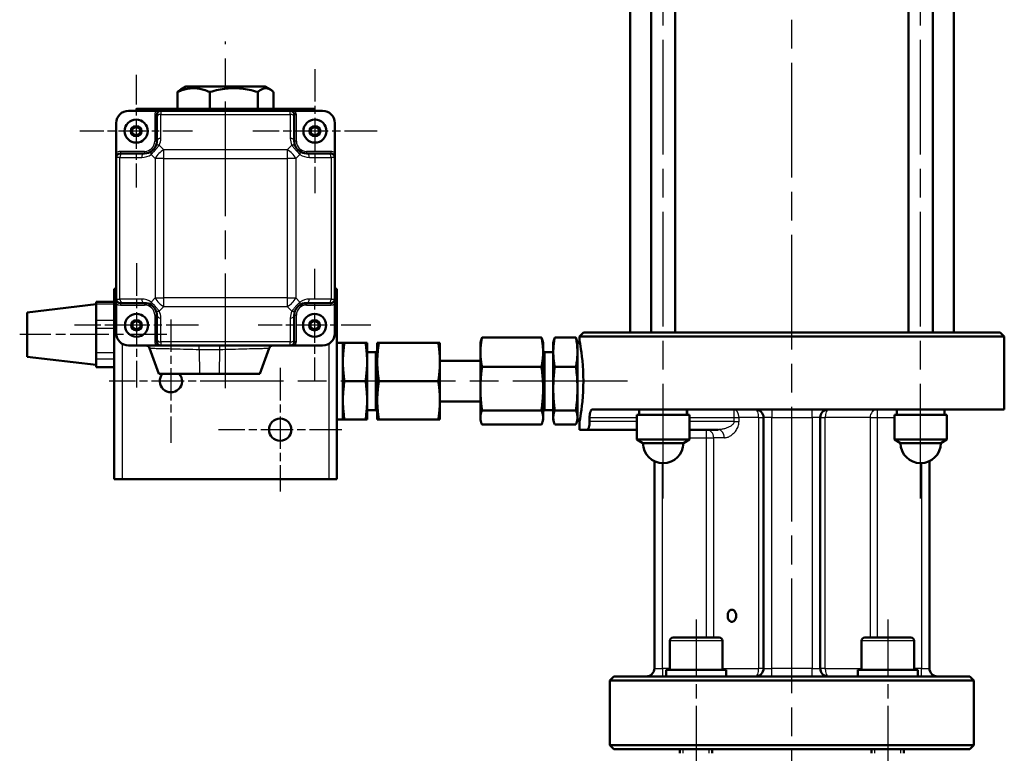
# Model space of a CAD drawing. Header units: millimetres. Extents: x 168 to 832, y 325 to 1234.
# Tile 4 of 10: x 171 to 414, y 852 to 1034. Entities that reach past the tile are written whole.
import ezdxf

# ---------------------------------------------------------------- set-up
doc = ezdxf.new("R2010")
doc.units = ezdxf.units.MM
doc.header["$LTSCALE"] = 5
doc.linetypes.add('CHAIN', pattern=[0.3543, 0.2362, -0.0295, 0.0591, -0.0295])
for name, color, linetype, lineweight in [('Gewinde(DIN)', 3, 'Continuous', 25), ('Mittellinie(DIN)', 4, 'CHAIN', 25), ('Mittelpunktmarkierung(DIN)', 4, 'CHAIN', 25), ('Sichtbare Kanten(DIN)', 7, 'Continuous', 50), ('Sichtbare tangentiale Kanten(DIN)', 3, 'Continuous', 25)]:
    doc.layers.add(name, color=color, linetype=linetype, lineweight=lineweight)

msp = doc.modelspace()

# ---------------------------------------------------------------- linework, layer by layer
at = {"layer": 'Gewinde(DIN)'}
for p, q in [((334.83, 853.2), (334.83, 852.2)), ((341.35, 852.2), (341.35, 853.2)), ((382.21, 853.2), (382.21, 852.2)), ((388.72, 852.2), (388.72, 853.2))]:
    msp.add_line(p, q, dxfattribs=at)
at = {"layer": 'Mittellinie(DIN)', "linetype": 'CHAIN', "ltscale": 23.990969}
for p, q in [((361.78, 697.04), (361.78, 1234.18)), ((329.96, 915.2), (329.96, 1098.2)), ((393.6, 915.2), (393.6, 1098.2)), ((221.79, 942.5), (221.79, 1028.17)), ((321.12, 944.2), (221.62, 944.2))]:
    msp.add_line(p, q, dxfattribs=at)
at = {"layer": 'Mittellinie(DIN)', "linetype": 'CHAIN', "ltscale": 8.085542}
msp.add_line((207.29, 955.76), (170.91, 955.76), dxfattribs=at)
at = {"layer": 'Mittellinie(DIN)', "linetype": 'CHAIN', "ltscale": 12.052764}
for p, q in [((338.09, 885.3), (338.09, 831.07)), ((385.47, 885.3), (385.47, 831.07))]:
    msp.add_line(p, q, dxfattribs=at)
at = {"layer": 'Mittelpunktmarkierung(DIN)', "linetype": 'CHAIN', "ltscale": 6.189325}
for p, q in [((199.7, 1019.93), (199.7, 992.08)), ((213.63, 1006), (185.78, 1006)), ((243.79, 971.93), (243.79, 944.08)), ((257.71, 958), (229.86, 958))]:
    msp.add_line(p, q, dxfattribs=at)
at = {"layer": 'Mittelpunktmarkierung(DIN)', "linetype": 'CHAIN', "ltscale": 6.822713}
for p, q in [((243.88, 1021.35), (243.88, 990.65)), ((259.23, 1006), (228.53, 1006)), ((199.79, 973.35), (199.79, 942.65)), ((215.14, 958), (184.44, 958))]:
    msp.add_line(p, q, dxfattribs=at)
at = {"layer": 'Mittelpunktmarkierung(DIN)', "linetype": 'CHAIN', "ltscale": 6.778265}
for p, q in [((208.29, 959.45), (208.29, 928.95)), ((235.29, 947.45), (235.29, 916.95)), ((223.54, 944.2), (193.04, 944.2)), ((250.54, 932.2), (220.04, 932.2))]:
    msp.add_line(p, q, dxfattribs=at)
at = {"layer": 'Sichtbare Kanten(DIN)'}
for p, q in [((321.78, 956.2), (321.78, 1061.2)), ((326.96, 956.2), (326.96, 1061.2)), ((332.96, 956.2), (332.96, 1061.2)), ((390.6, 956.2), (390.6, 1061.2)), ((396.6, 956.2), (396.6, 1061.2)), ((401.78, 956.2), (401.78, 1061.2)), ((209.9, 1011.5), (209.9, 1015.67)), ((211.97, 1017), (210.7, 1016.27)), ((231.61, 1017), (211.97, 1017)), ((217.89, 1011.5), (217.89, 1015.67)), ((229.78, 1011.5), (229.78, 1015.67)), ((231.61, 1017), (232.88, 1016.27)), ((233.68, 1011.5), (233.68, 1015.67)), ((204.67, 1011), (197.79, 1011)), ((199.79, 1011.5), (201.79, 1011.5)), ((199.79, 1011.5), (199.79, 1011)), ((241.79, 1011.5), (201.79, 1011.5)), ((205.79, 1011), (204.67, 1011)), ((204.79, 1009.42), (204.79, 1010)), ((237.79, 1011), (205.79, 1011)), ((238.91, 1011), (237.79, 1011)), ((238.79, 1010), (238.79, 1009.42)), ((245.79, 1011), (238.91, 1011)), ((241.79, 1011.5), (243.79, 1011.5)), ((243.79, 1011), (243.79, 1011.5)), ((194.79, 1008), (194.79, 1000.62)), ((204.79, 1009.42), (204.79, 1003.5)), ((238.79, 1003.5), (238.79, 1009.42)), ((248.79, 1000.62), (248.79, 1008)), ((198.7, 1006.58), (199.7, 1007.16)), ((198.7, 1005.43), (198.7, 1006.58)), ((199.7, 1004.85), (198.7, 1005.43)), ((199.7, 1007.16), (200.7, 1006.58)), ((200.7, 1005.43), (199.7, 1004.85)), ((200.7, 1006.58), (200.7, 1005.43)), ((242.88, 1006.58), (243.88, 1007.16)), ((242.88, 1005.43), (242.88, 1006.58)), ((243.88, 1004.85), (242.88, 1005.43)), ((243.88, 1007.16), (244.88, 1006.58)), ((244.88, 1005.43), (243.88, 1004.85)), ((244.88, 1006.58), (244.88, 1005.43)), ((194.79, 1000.62), (194.79, 999.5)), ((195.79, 1000.5), (196.38, 1000.5)), ((201.79, 1000.5), (196.38, 1000.5)), ((247.2, 1000.5), (241.79, 1000.5)), ((247.2, 1000.5), (247.79, 1000.5)), ((248.79, 999.5), (248.79, 1000.62)), ((194.79, 999.5), (194.79, 964.5)), ((248.79, 964.5), (248.79, 999.5)), ((194.29, 967), (194.79, 967)), ((194.29, 967), (194.29, 920)), ((248.79, 967), (249.29, 967)), ((249.29, 920), (249.29, 967)), ((189.79, 963.28), (189.79, 963.77)), ((194.29, 963.77), (189.79, 963.77)), ((194.79, 964.5), (194.79, 963.38)), ((248.79, 963.38), (248.79, 964.5)), ((172.79, 961.2), (189.79, 963.2)), ((189.79, 962.18), (189.79, 963.28)), ((189.79, 962.18), (189.79, 960.29)), ((194.79, 963.38), (194.79, 956)), ((196.38, 963.5), (195.79, 963.5)), ((196.38, 963.5), (201.79, 963.5)), ((241.79, 963.5), (247.2, 963.5)), ((247.79, 963.5), (247.2, 963.5)), ((248.79, 956), (248.79, 963.38)), ((172.79, 961.2), (172.79, 950.2)), ((189.79, 959.2), (189.79, 960.29)), ((189.79, 957.3), (189.79, 959.2)), ((198.79, 958.58), (199.79, 959.16)), ((199.79, 959.16), (200.79, 958.58)), ((204.79, 960.5), (204.79, 954.59)), ((238.79, 954.59), (238.79, 960.5)), ((242.79, 958.58), (243.79, 959.16)), ((243.79, 959.16), (244.79, 958.58)), ((189.79, 955.68), (189.79, 957.3)), ((198.79, 957.43), (198.79, 958.58)), ((199.79, 956.85), (198.79, 957.43)), ((200.79, 957.43), (199.79, 956.85)), ((200.79, 958.58), (200.79, 957.43)), ((242.79, 957.43), (242.79, 958.58)), ((243.79, 956.85), (242.79, 957.43)), ((244.79, 957.43), (243.79, 956.85)), ((244.79, 958.58), (244.79, 957.43)), ((189.79, 955.68), (189.79, 952.86)), ((204.79, 954), (204.79, 954.59)), ((238.79, 954.59), (238.79, 954)), ((284.78, 953.7), (284.93, 954.24)), ((285.18, 954.96), (299.89, 954.96)), ((300.28, 953.7), (300.14, 954.24)), ((302.78, 953.7), (302.93, 954.24)), ((308.39, 954.96), (303.18, 954.96)), ((308.78, 953.7), (308.64, 954.24)), ((310.28, 956.2), (309.28, 955.2)), ((414.28, 955.2), (309.28, 955.2)), ((309.28, 954.2), (309.28, 955.2)), ((310.28, 956.2), (413.28, 956.2)), ((413.28, 956.2), (414.28, 955.2)), ((414.28, 937.2), (414.28, 955.2)), ((189.79, 951.23), (189.79, 952.86)), ((197.79, 953), (204.67, 953)), ((205.29, 946), (203.03, 952.34)), ((204.67, 953), (205.79, 953)), ((205.79, 953), (237.79, 953)), ((232.55, 952.34), (230.29, 946)), ((237.79, 953), (238.91, 953)), ((238.91, 953), (245.79, 953)), ((250.78, 953.7), (249.35, 953.7)), ((251.18, 953.7), (250.78, 953.7)), ((250.78, 934.7), (250.78, 953.7)), ((250.78, 953.7), (250.78, 953.7)), ((251.18, 953.7), (256.39, 953.7)), ((256.78, 953.7), (256.39, 953.7)), ((256.78, 934.7), (256.78, 953.7)), ((256.78, 953.7), (256.78, 953.7)), ((258.97, 951.39), (259.28, 951.7)), ((259.68, 953.7), (259.28, 953.7)), ((259.28, 949.07), (259.28, 953.7)), ((274.39, 953.7), (259.68, 953.7)), ((274.78, 953.7), (274.39, 953.7)), ((274.78, 949.07), (274.78, 953.7)), ((284.78, 953.7), (284.78, 951.44)), ((300.28, 953.7), (300.28, 951.44)), ((300.6, 951.39), (300.28, 951.7)), ((302.78, 953.7), (302.78, 934.7)), ((308.78, 953.7), (308.78, 934.7)), ((308.78, 953.7), (309.37, 953.7)), ((172.79, 950.2), (189.79, 948.2)), ((189.79, 949.73), (189.79, 951.23)), ((189.79, 949.19), (189.79, 949.73)), ((189.79, 949.19), (189.79, 948.27)), ((258.97, 951.39), (256.78, 951.39)), ((258.97, 937.01), (258.97, 951.39)), ((284.78, 949.2), (274.78, 949.2)), ((284.78, 951.26), (284.78, 951.44)), ((284.78, 951.26), (284.78, 942.48)), ((300.28, 951.44), (300.28, 951.26)), ((300.28, 951.26), (300.28, 942.48)), ((300.6, 951.39), (300.6, 937.01)), ((300.6, 951.39), (302.78, 951.39)), ((189.79, 947.74), (189.79, 948.27)), ((189.79, 947.63), (189.79, 947.74)), ((189.79, 947.63), (194.29, 947.63)), ((259.28, 948.84), (259.28, 949.07)), ((259.28, 939.57), (259.28, 948.84)), ((274.78, 949.07), (274.78, 948.84)), ((274.78, 939.57), (274.78, 948.84)), ((285.18, 947.73), (299.89, 947.73)), ((308.39, 947.73), (303.18, 947.73)), ((205.29, 946), (215.34, 946)), ((215.34, 946), (220.24, 946)), ((220.24, 946), (230.29, 946)), ((251.18, 944.2), (256.39, 944.2)), ((274.39, 944.2), (259.68, 944.2)), ((284.78, 942.22), (284.78, 942.48)), ((284.78, 942.22), (284.78, 935.25)), ((300.28, 942.48), (300.28, 942.22)), ((300.28, 942.22), (300.28, 935.25)), ((259.28, 939.34), (259.28, 939.57)), ((274.78, 939.57), (274.78, 939.34)), ((258.97, 937.01), (256.78, 937.01)), ((258.97, 937.01), (259.28, 936.7)), ((259.28, 934.7), (259.28, 939.34)), ((274.78, 934.7), (274.78, 939.34)), ((284.78, 939.2), (274.78, 939.2)), ((300.6, 937.01), (300.28, 936.7)), ((300.6, 937.01), (302.78, 937.01)), ((312.46, 937.2), (414.28, 937.2)), ((324.06, 935.9), (324.06, 937.2)), ((335.86, 936.35), (335.86, 937.2)), ((387.7, 935.9), (387.7, 937.2)), ((399.5, 935.9), (399.5, 937.2)), ((250.78, 934.7), (249.35, 934.7)), ((250.78, 934.7), (251.18, 934.7)), ((250.78, 934.7), (250.78, 934.7)), ((251.18, 934.7), (256.39, 934.7)), ((256.39, 934.7), (256.78, 934.7)), ((256.78, 934.7), (256.78, 934.7)), ((259.28, 934.7), (259.68, 934.7)), ((274.39, 934.7), (259.68, 934.7)), ((274.39, 934.7), (274.78, 934.7)), ((284.78, 935.16), (284.78, 935.25)), ((284.78, 935.16), (284.78, 934.7)), ((284.78, 934.7), (284.93, 934.17)), ((285.18, 936.97), (299.89, 936.97)), ((300.28, 934.7), (300.14, 934.17)), ((300.28, 935.25), (300.28, 935.16)), ((300.28, 935.16), (300.28, 934.7)), ((302.78, 934.7), (302.93, 934.17)), ((308.39, 936.97), (303.18, 936.97)), ((308.78, 934.7), (308.64, 934.17)), ((308.78, 934.7), (309.37, 934.7)), ((311.78, 935.2), (311.78, 934.2)), ((323.46, 935.9), (336.46, 935.9)), ((323.46, 929.77), (323.46, 935.9)), ((336.46, 929.77), (336.46, 935.9)), ((354.78, 935.2), (354.78, 873.2)), ((368.78, 873.2), (368.78, 935.2)), ((387.1, 935.9), (400.1, 935.9)), ((387.1, 929.77), (387.1, 935.9)), ((400.1, 929.77), (400.1, 935.9)), ((285.18, 933.44), (299.89, 933.44)), ((308.39, 933.44), (303.18, 933.44)), ((309.28, 932.2), (309.28, 934.2)), ((311.18, 932.2), (309.28, 932.2)), ((311.18, 932.2), (323.46, 932.2)), ((336.46, 932.2), (343.53, 932.2)), ((323.46, 929.77), (336.46, 929.77)), ((324.96, 928.9), (323.46, 929.77)), ((334.96, 928.9), (336.46, 929.77)), ((387.1, 929.77), (400.1, 929.77)), ((388.6, 928.9), (387.1, 929.77)), ((398.6, 928.9), (400.1, 929.77)), ((334.96, 928.9), (324.96, 928.9)), ((398.6, 928.9), (388.6, 928.9)), ((327.78, 924.4), (327.78, 873.2)), ((395.78, 873.2), (395.78, 924.4)), ((196.29, 920), (194.29, 920)), ((247.29, 920), (196.29, 920)), ((249.29, 920), (247.29, 920)), ((331.59, 880), (331.59, 872.8)), ((332.39, 880.8), (343.79, 880.8)), ((344.59, 880), (344.59, 872.8)), ((378.97, 880), (378.97, 872.8)), ((379.77, 880.8), (391.17, 880.8)), ((391.97, 880), (391.97, 872.8)), ((330.69, 872.8), (345.49, 872.8)), ((330.69, 871.76), (330.69, 872.8)), ((345.49, 871.2), (345.49, 872.8)), ((378.07, 872.8), (392.87, 872.8)), ((378.07, 871.76), (378.07, 872.8)), ((392.87, 871.2), (392.87, 872.8)), ((317.78, 871.2), (316.78, 870.2)), ((406.78, 870.2), (316.78, 870.2)), ((316.78, 854.2), (316.78, 870.2)), ((317.78, 871.2), (405.78, 871.2)), ((405.78, 871.2), (406.78, 870.2)), ((406.78, 854.2), (406.78, 870.2)), ((316.78, 854.2), (406.78, 854.2)), ((317.78, 853.2), (316.78, 854.2)), ((405.78, 853.2), (317.78, 853.2)), ((334.09, 853.2), (334.09, 852.2)), ((342.09, 853.2), (342.09, 852.2)), ((381.47, 853.2), (381.47, 852.2)), ((389.47, 853.2), (389.47, 852.2)), ((405.78, 853.2), (406.78, 854.2))]:
    msp.add_line(p, q, dxfattribs=at)
at = {"layer": 'Sichtbare Kanten(DIN)', "flags": 128}
for points in [[(217.89, 1015.67), (217.51, 1015.83), (217.15, 1015.97), (216.79, 1016.1), (216.45, 1016.21), (216.11, 1016.31), (215.78, 1016.39), (215.46, 1016.46), (215.14, 1016.51), (214.82, 1016.56), (214.51, 1016.59), (214.2, 1016.6), (213.89, 1016.61), (213.58, 1016.6), (213.27, 1016.59), (212.96, 1016.56), (212.65, 1016.51), (212.33, 1016.46), (212.01, 1016.39), (211.68, 1016.31), (211.34, 1016.21), (210.99, 1016.1), (210.64, 1015.97), (210.28, 1015.83), (209.9, 1015.67)], [(209.9, 1015.67), (209.93, 1015.7), (209.97, 1015.74), (210, 1015.77), (210.04, 1015.8), (210.07, 1015.83), (210.11, 1015.85), (210.14, 1015.88), (210.18, 1015.91), (210.21, 1015.94), (210.25, 1015.96), (210.28, 1015.99), (210.31, 1016.01), (210.35, 1016.04), (210.38, 1016.06), (210.41, 1016.08), (210.44, 1016.11), (210.48, 1016.13), (210.51, 1016.15), (210.54, 1016.17), (210.57, 1016.19), (210.61, 1016.21), (210.64, 1016.23), (210.67, 1016.25), (210.7, 1016.27)], [(229.78, 1015.67), (229.22, 1015.83), (228.68, 1015.97), (228.15, 1016.1), (227.64, 1016.21), (227.14, 1016.31), (226.65, 1016.39), (226.16, 1016.46), (225.69, 1016.51), (225.22, 1016.56), (224.76, 1016.59), (224.3, 1016.6), (223.84, 1016.61), (223.38, 1016.6), (222.91, 1016.59), (222.45, 1016.56), (221.98, 1016.51), (221.51, 1016.46), (221.03, 1016.39), (220.54, 1016.31), (220.03, 1016.21), (219.52, 1016.1), (218.99, 1015.97), (218.45, 1015.83), (217.89, 1015.67)], [(233.68, 1015.67), (233.5, 1015.83), (233.32, 1015.97), (233.15, 1016.1), (232.98, 1016.21), (232.81, 1016.31), (232.65, 1016.39), (232.5, 1016.46), (232.34, 1016.51), (232.19, 1016.56), (232.03, 1016.59), (231.88, 1016.6), (231.73, 1016.61), (231.58, 1016.6), (231.43, 1016.59), (231.28, 1016.56), (231.12, 1016.51), (230.97, 1016.46), (230.81, 1016.39), (230.65, 1016.31), (230.48, 1016.21), (230.32, 1016.1), (230.14, 1015.97), (229.97, 1015.83), (229.78, 1015.67)], [(204.5, 1002.22), (204.48, 1002.18), (204.46, 1002.13), (204.43, 1002.08), (204.4, 1002.03), (204.37, 1001.97), (204.34, 1001.92), (204.31, 1001.87), (204.27, 1001.81), (204.23, 1001.76), (204.19, 1001.71), (204.15, 1001.65), (204.11, 1001.6), (204.06, 1001.54), (204.01, 1001.49), (203.97, 1001.44), (203.92, 1001.39), (203.87, 1001.34), (203.82, 1001.3), (203.77, 1001.25), (203.73, 1001.21), (203.68, 1001.17), (203.63, 1001.13), (203.59, 1001.1), (203.54, 1001.07)], [(240.04, 1001.07), (239.99, 1001.1), (239.95, 1001.13), (239.9, 1001.17), (239.85, 1001.21), (239.81, 1001.25), (239.76, 1001.3), (239.71, 1001.34), (239.66, 1001.39), (239.61, 1001.44), (239.56, 1001.49), (239.52, 1001.54), (239.47, 1001.6), (239.43, 1001.65), (239.39, 1001.71), (239.35, 1001.76), (239.31, 1001.82), (239.27, 1001.87), (239.24, 1001.92), (239.21, 1001.97), (239.18, 1002.03), (239.15, 1002.08), (239.12, 1002.13), (239.1, 1002.18), (239.08, 1002.22)], [(203.54, 962.94), (203.59, 962.91), (203.63, 962.87), (203.68, 962.83), (203.73, 962.79), (203.77, 962.75), (203.82, 962.71), (203.87, 962.66), (203.92, 962.62), (203.97, 962.57), (204.01, 962.51), (204.06, 962.46), (204.11, 962.41), (204.15, 962.35), (204.19, 962.3), (204.23, 962.24), (204.27, 962.19), (204.31, 962.14), (204.34, 962.08), (204.37, 962.03), (204.4, 961.98), (204.43, 961.93), (204.46, 961.88), (204.48, 961.83), (204.5, 961.78)], [(239.08, 961.78), (239.1, 961.83), (239.12, 961.88), (239.15, 961.93), (239.18, 961.98), (239.21, 962.03), (239.24, 962.08), (239.27, 962.14), (239.31, 962.19), (239.35, 962.24), (239.39, 962.3), (239.43, 962.35), (239.47, 962.41), (239.52, 962.46), (239.56, 962.51), (239.61, 962.57), (239.66, 962.62), (239.71, 962.66), (239.76, 962.71), (239.81, 962.75), (239.85, 962.79), (239.9, 962.83), (239.95, 962.87), (239.99, 962.91), (240.04, 962.94)], [(284.78, 951.44), (284.79, 951.58), (284.79, 951.72), (284.79, 951.86), (284.8, 952), (284.8, 952.14), (284.81, 952.28), (284.82, 952.42), (284.83, 952.57), (284.84, 952.71), (284.86, 952.85), (284.87, 952.99), (284.89, 953.14), (284.9, 953.28), (284.92, 953.43), (284.94, 953.58), (284.96, 953.72), (284.98, 953.87), (285.01, 954.02), (285.03, 954.18), (285.06, 954.33), (285.09, 954.48), (285.11, 954.64), (285.15, 954.8), (285.18, 954.96)], [(285.18, 954.96), (285.16, 954.93), (285.15, 954.9), (285.14, 954.87), (285.13, 954.84), (285.11, 954.8), (285.1, 954.77), (285.09, 954.74), (285.08, 954.71), (285.07, 954.68), (285.06, 954.65), (285.05, 954.62), (285.04, 954.59), (285.03, 954.56), (285.02, 954.53), (285.01, 954.5), (285, 954.47), (284.99, 954.44), (284.98, 954.41), (284.97, 954.38), (284.96, 954.35), (284.95, 954.32), (284.94, 954.29), (284.93, 954.26), (284.93, 954.24)], [(299.89, 954.96), (299.92, 954.8), (299.95, 954.64), (299.98, 954.48), (300.01, 954.33), (300.04, 954.18), (300.06, 954.02), (300.09, 953.87), (300.11, 953.72), (300.13, 953.58), (300.15, 953.43), (300.17, 953.28), (300.18, 953.14), (300.2, 952.99), (300.21, 952.85), (300.22, 952.71), (300.24, 952.57), (300.25, 952.42), (300.26, 952.28), (300.26, 952.14), (300.27, 952), (300.28, 951.86), (300.28, 951.72), (300.28, 951.58), (300.28, 951.44)], [(300.14, 954.24), (300.13, 954.26), (300.13, 954.29), (300.12, 954.32), (300.11, 954.35), (300.1, 954.38), (300.09, 954.41), (300.08, 954.44), (300.07, 954.47), (300.06, 954.5), (300.05, 954.53), (300.04, 954.56), (300.03, 954.59), (300.02, 954.62), (300.01, 954.65), (300, 954.68), (299.99, 954.71), (299.98, 954.74), (299.97, 954.77), (299.95, 954.8), (299.94, 954.84), (299.93, 954.87), (299.92, 954.9), (299.9, 954.93), (299.89, 954.96)], [(303.18, 947.73), (303.11, 948.07), (303.05, 948.4), (303, 948.72), (302.95, 949.04), (302.91, 949.34), (302.88, 949.64), (302.85, 949.93), (302.83, 950.22), (302.81, 950.5), (302.79, 950.79), (302.79, 951.07), (302.78, 951.35), (302.79, 951.63), (302.79, 951.91), (302.81, 952.19), (302.83, 952.47), (302.85, 952.76), (302.88, 953.06), (302.91, 953.35), (302.95, 953.66), (303, 953.97), (303.05, 954.29), (303.11, 954.62), (303.18, 954.96)], [(303.18, 954.96), (303.16, 954.93), (303.15, 954.9), (303.14, 954.87), (303.13, 954.83), (303.11, 954.8), (303.1, 954.77), (303.09, 954.74), (303.08, 954.71), (303.07, 954.68), (303.06, 954.65), (303.05, 954.62), (303.03, 954.59), (303.02, 954.56), (303.01, 954.53), (303, 954.5), (303, 954.47), (302.99, 954.44), (302.98, 954.41), (302.97, 954.38), (302.96, 954.35), (302.95, 954.32), (302.94, 954.29), (302.93, 954.26), (302.93, 954.24)], [(308.64, 954.24), (308.63, 954.26), (308.63, 954.29), (308.62, 954.32), (308.61, 954.35), (308.6, 954.38), (308.59, 954.41), (308.58, 954.44), (308.57, 954.47), (308.56, 954.5), (308.55, 954.53), (308.54, 954.56), (308.53, 954.59), (308.52, 954.62), (308.51, 954.65), (308.5, 954.68), (308.49, 954.71), (308.48, 954.74), (308.47, 954.77), (308.45, 954.8), (308.44, 954.83), (308.43, 954.87), (308.42, 954.9), (308.4, 954.93), (308.39, 954.96)], [(308.39, 954.96), (308.46, 954.62), (308.52, 954.29), (308.57, 953.97), (308.62, 953.66), (308.66, 953.35), (308.69, 953.06), (308.72, 952.76), (308.74, 952.47), (308.76, 952.19), (308.77, 951.91), (308.78, 951.63), (308.78, 951.35), (308.78, 951.07), (308.77, 950.79), (308.76, 950.5), (308.74, 950.22), (308.72, 949.93), (308.69, 949.64), (308.66, 949.34), (308.62, 949.04), (308.57, 948.72), (308.52, 948.4), (308.46, 948.07), (308.39, 947.73)], [(309.28, 954.2), (309.29, 954.12), (309.34, 953.86), (309.42, 953.44), (309.52, 952.85), (309.64, 952.12), (309.76, 951.27), (309.88, 950.31), (310, 949.22), (310.1, 948.03), (310.18, 946.77), (310.22, 945.48), (310.24, 944.2), (310.22, 942.92), (310.18, 941.63), (310.1, 940.37), (310, 939.18), (309.88, 938.09), (309.76, 937.13), (309.64, 936.29), (309.52, 935.56), (309.42, 934.97), (309.34, 934.54), (309.29, 934.29), (309.28, 934.2)], [(251.18, 944.2), (251.11, 944.65), (251.05, 945.09), (251, 945.51), (250.95, 945.92), (250.91, 946.32), (250.88, 946.71), (250.85, 947.09), (250.83, 947.47), (250.81, 947.85), (250.79, 948.22), (250.79, 948.59), (250.78, 948.95), (250.79, 949.32), (250.79, 949.69), (250.81, 950.06), (250.83, 950.43), (250.85, 950.81), (250.88, 951.2), (250.91, 951.59), (250.95, 951.99), (251, 952.4), (251.05, 952.82), (251.11, 953.25), (251.18, 953.7)], [(256.39, 953.7), (256.46, 953.25), (256.52, 952.82), (256.57, 952.4), (256.62, 951.99), (256.66, 951.59), (256.69, 951.2), (256.72, 950.81), (256.74, 950.43), (256.76, 950.06), (256.77, 949.69), (256.78, 949.32), (256.78, 948.95), (256.78, 948.59), (256.77, 948.22), (256.76, 947.85), (256.74, 947.47), (256.72, 947.09), (256.69, 946.71), (256.66, 946.32), (256.62, 945.92), (256.57, 945.51), (256.52, 945.09), (256.46, 944.65), (256.39, 944.2)], [(259.28, 949.07), (259.29, 949.26), (259.29, 949.44), (259.29, 949.63), (259.3, 949.81), (259.3, 950), (259.31, 950.18), (259.32, 950.37), (259.33, 950.56), (259.34, 950.74), (259.36, 950.93), (259.37, 951.12), (259.39, 951.31), (259.4, 951.5), (259.42, 951.69), (259.44, 951.88), (259.46, 952.08), (259.48, 952.27), (259.51, 952.47), (259.53, 952.67), (259.56, 952.87), (259.59, 953.08), (259.61, 953.28), (259.65, 953.49), (259.68, 953.7)], [(274.39, 953.7), (274.42, 953.49), (274.45, 953.28), (274.48, 953.08), (274.51, 952.87), (274.54, 952.67), (274.56, 952.47), (274.59, 952.27), (274.61, 952.08), (274.63, 951.88), (274.65, 951.69), (274.67, 951.5), (274.68, 951.31), (274.7, 951.12), (274.71, 950.93), (274.72, 950.74), (274.74, 950.56), (274.75, 950.37), (274.76, 950.18), (274.76, 950), (274.77, 949.81), (274.78, 949.63), (274.78, 949.44), (274.78, 949.26), (274.78, 949.07)], [(285.18, 947.73), (285.15, 947.89), (285.11, 948.05), (285.09, 948.21), (285.06, 948.36), (285.03, 948.52), (285.01, 948.67), (284.98, 948.82), (284.96, 948.97), (284.94, 949.12), (284.92, 949.26), (284.9, 949.41), (284.89, 949.56), (284.87, 949.7), (284.86, 949.84), (284.84, 949.99), (284.83, 950.13), (284.82, 950.27), (284.81, 950.41), (284.8, 950.55), (284.8, 950.69), (284.79, 950.83), (284.79, 950.98), (284.79, 951.12), (284.78, 951.26)], [(300.28, 951.26), (300.28, 951.12), (300.28, 950.98), (300.28, 950.83), (300.27, 950.69), (300.26, 950.55), (300.26, 950.41), (300.25, 950.27), (300.24, 950.13), (300.22, 949.99), (300.21, 949.84), (300.2, 949.7), (300.18, 949.56), (300.17, 949.41), (300.15, 949.26), (300.13, 949.12), (300.11, 948.97), (300.09, 948.82), (300.06, 948.67), (300.04, 948.52), (300.01, 948.36), (299.98, 948.21), (299.95, 948.05), (299.92, 947.89), (299.89, 947.73)], [(259.68, 944.2), (259.65, 944.41), (259.61, 944.62), (259.59, 944.83), (259.56, 945.03), (259.53, 945.24), (259.51, 945.44), (259.48, 945.63), (259.46, 945.83), (259.44, 946.02), (259.42, 946.22), (259.4, 946.41), (259.39, 946.6), (259.37, 946.79), (259.36, 946.98), (259.34, 947.16), (259.33, 947.35), (259.32, 947.54), (259.31, 947.72), (259.3, 947.91), (259.3, 948.09), (259.29, 948.28), (259.29, 948.46), (259.29, 948.65), (259.28, 948.84)], [(274.78, 948.84), (274.78, 948.65), (274.78, 948.46), (274.78, 948.28), (274.77, 948.09), (274.76, 947.91), (274.76, 947.72), (274.75, 947.54), (274.74, 947.35), (274.72, 947.16), (274.71, 946.98), (274.7, 946.79), (274.68, 946.6), (274.67, 946.41), (274.65, 946.22), (274.63, 946.02), (274.61, 945.83), (274.59, 945.63), (274.56, 945.44), (274.54, 945.24), (274.51, 945.03), (274.48, 944.83), (274.45, 944.62), (274.42, 944.41), (274.39, 944.2)], [(284.78, 942.48), (284.79, 942.69), (284.79, 942.91), (284.79, 943.12), (284.8, 943.33), (284.8, 943.54), (284.81, 943.75), (284.82, 943.96), (284.83, 944.17), (284.84, 944.38), (284.86, 944.59), (284.87, 944.8), (284.89, 945.02), (284.9, 945.23), (284.92, 945.45), (284.94, 945.67), (284.96, 945.89), (284.98, 946.11), (285.01, 946.33), (285.03, 946.56), (285.06, 946.79), (285.09, 947.02), (285.11, 947.25), (285.15, 947.49), (285.18, 947.73)], [(299.89, 947.73), (299.92, 947.49), (299.95, 947.25), (299.98, 947.02), (300.01, 946.79), (300.04, 946.56), (300.06, 946.33), (300.09, 946.11), (300.11, 945.89), (300.13, 945.67), (300.15, 945.45), (300.17, 945.23), (300.18, 945.02), (300.2, 944.8), (300.21, 944.59), (300.22, 944.38), (300.24, 944.17), (300.25, 943.96), (300.26, 943.75), (300.26, 943.54), (300.27, 943.33), (300.28, 943.12), (300.28, 942.91), (300.28, 942.69), (300.28, 942.48)], [(303.18, 936.97), (303.11, 937.48), (303.05, 937.97), (303, 938.45), (302.95, 938.91), (302.91, 939.37), (302.88, 939.81), (302.85, 940.24), (302.83, 940.67), (302.81, 941.1), (302.79, 941.52), (302.79, 941.94), (302.78, 942.35), (302.79, 942.77), (302.79, 943.19), (302.81, 943.61), (302.83, 944.03), (302.85, 944.46), (302.88, 944.89), (302.91, 945.34), (302.95, 945.79), (303, 946.25), (303.05, 946.73), (303.11, 947.22), (303.18, 947.73)], [(308.39, 947.73), (308.46, 947.22), (308.52, 946.73), (308.57, 946.25), (308.62, 945.79), (308.66, 945.34), (308.69, 944.89), (308.72, 944.46), (308.74, 944.03), (308.76, 943.61), (308.77, 943.19), (308.78, 942.77), (308.78, 942.35), (308.78, 941.94), (308.77, 941.52), (308.76, 941.1), (308.74, 940.67), (308.72, 940.24), (308.69, 939.81), (308.66, 939.37), (308.62, 938.91), (308.57, 938.45), (308.52, 937.97), (308.46, 937.48), (308.39, 936.97)], [(251.18, 934.7), (251.11, 935.15), (251.05, 935.59), (251, 936.01), (250.95, 936.42), (250.91, 936.82), (250.88, 937.21), (250.85, 937.59), (250.83, 937.97), (250.81, 938.35), (250.79, 938.72), (250.79, 939.08), (250.78, 939.45), (250.79, 939.82), (250.79, 940.19), (250.81, 940.56), (250.83, 940.93), (250.85, 941.31), (250.88, 941.7), (250.91, 942.09), (250.95, 942.49), (251, 942.9), (251.05, 943.32), (251.11, 943.75), (251.18, 944.2)], [(256.39, 944.2), (256.46, 943.75), (256.52, 943.32), (256.57, 942.9), (256.62, 942.49), (256.66, 942.09), (256.69, 941.7), (256.72, 941.31), (256.74, 940.93), (256.76, 940.56), (256.77, 940.19), (256.78, 939.82), (256.78, 939.45), (256.78, 939.08), (256.77, 938.72), (256.76, 938.35), (256.74, 937.97), (256.72, 937.59), (256.69, 937.21), (256.66, 936.82), (256.62, 936.42), (256.57, 936.01), (256.52, 935.59), (256.46, 935.15), (256.39, 934.7)], [(259.28, 939.57), (259.29, 939.76), (259.29, 939.94), (259.29, 940.13), (259.3, 940.31), (259.3, 940.5), (259.31, 940.68), (259.32, 940.87), (259.33, 941.06), (259.34, 941.24), (259.36, 941.43), (259.37, 941.62), (259.39, 941.81), (259.4, 942), (259.42, 942.19), (259.44, 942.38), (259.46, 942.58), (259.48, 942.77), (259.51, 942.97), (259.53, 943.17), (259.56, 943.37), (259.59, 943.57), (259.61, 943.78), (259.65, 943.99), (259.68, 944.2)], [(274.39, 944.2), (274.42, 943.99), (274.45, 943.78), (274.48, 943.57), (274.51, 943.37), (274.54, 943.17), (274.56, 942.97), (274.59, 942.77), (274.61, 942.58), (274.63, 942.38), (274.65, 942.19), (274.67, 942), (274.68, 941.81), (274.7, 941.62), (274.71, 941.43), (274.72, 941.24), (274.74, 941.06), (274.75, 940.87), (274.76, 940.68), (274.76, 940.5), (274.77, 940.31), (274.78, 940.13), (274.78, 939.94), (274.78, 939.76), (274.78, 939.57)], [(285.18, 936.97), (285.15, 937.21), (285.11, 937.45), (285.09, 937.68), (285.06, 937.91), (285.03, 938.14), (285.01, 938.37), (284.98, 938.59), (284.96, 938.81), (284.94, 939.03), (284.92, 939.25), (284.9, 939.47), (284.89, 939.69), (284.87, 939.9), (284.86, 940.11), (284.84, 940.33), (284.83, 940.54), (284.82, 940.75), (284.81, 940.96), (284.8, 941.17), (284.8, 941.38), (284.79, 941.59), (284.79, 941.8), (284.79, 942.01), (284.78, 942.22)], [(300.28, 942.22), (300.28, 942.01), (300.28, 941.8), (300.28, 941.59), (300.27, 941.38), (300.26, 941.17), (300.26, 940.96), (300.25, 940.75), (300.24, 940.54), (300.22, 940.33), (300.21, 940.11), (300.2, 939.9), (300.18, 939.69), (300.17, 939.47), (300.15, 939.25), (300.13, 939.03), (300.11, 938.81), (300.09, 938.59), (300.06, 938.37), (300.04, 938.14), (300.01, 937.91), (299.98, 937.68), (299.95, 937.45), (299.92, 937.21), (299.89, 936.97)], [(259.68, 934.7), (259.65, 934.91), (259.61, 935.12), (259.59, 935.33), (259.56, 935.53), (259.53, 935.74), (259.51, 935.94), (259.48, 936.13), (259.46, 936.33), (259.44, 936.52), (259.42, 936.72), (259.4, 936.91), (259.39, 937.1), (259.37, 937.29), (259.36, 937.48), (259.34, 937.66), (259.33, 937.85), (259.32, 938.04), (259.31, 938.22), (259.3, 938.41), (259.3, 938.59), (259.29, 938.78), (259.29, 938.96), (259.29, 939.15), (259.28, 939.34)], [(274.78, 939.34), (274.78, 939.15), (274.78, 938.96), (274.78, 938.78), (274.77, 938.59), (274.76, 938.41), (274.76, 938.22), (274.75, 938.04), (274.74, 937.85), (274.72, 937.66), (274.71, 937.48), (274.7, 937.29), (274.68, 937.1), (274.67, 936.91), (274.65, 936.72), (274.63, 936.52), (274.61, 936.33), (274.59, 936.13), (274.56, 935.94), (274.54, 935.74), (274.51, 935.53), (274.48, 935.33), (274.45, 935.12), (274.42, 934.91), (274.39, 934.7)], [(312.46, 937.2), (312.42, 937.2), (312.37, 937.19), (312.33, 937.17), (312.28, 937.14), (312.24, 937.1), (312.19, 937.06), (312.15, 937.01), (312.11, 936.94), (312.08, 936.88), (312.04, 936.8), (312.01, 936.72), (311.97, 936.64), (311.94, 936.54), (311.92, 936.45), (311.89, 936.34), (311.87, 936.23), (311.85, 936.11), (311.83, 935.99), (311.81, 935.86), (311.8, 935.73), (311.79, 935.6), (311.78, 935.47), (311.78, 935.33), (311.78, 935.2)], [(284.78, 935.25), (284.79, 935.32), (284.79, 935.39), (284.79, 935.46), (284.8, 935.53), (284.8, 935.6), (284.81, 935.66), (284.82, 935.73), (284.83, 935.8), (284.84, 935.87), (284.86, 935.94), (284.87, 936.01), (284.89, 936.08), (284.9, 936.15), (284.92, 936.22), (284.94, 936.3), (284.96, 936.37), (284.98, 936.44), (285.01, 936.51), (285.03, 936.59), (285.06, 936.66), (285.09, 936.74), (285.11, 936.82), (285.15, 936.89), (285.18, 936.97)], [(285.18, 933.44), (285.15, 933.52), (285.11, 933.6), (285.09, 933.68), (285.06, 933.75), (285.03, 933.83), (285.01, 933.9), (284.98, 933.97), (284.96, 934.05), (284.94, 934.12), (284.92, 934.19), (284.9, 934.26), (284.89, 934.33), (284.87, 934.4), (284.86, 934.47), (284.84, 934.54), (284.83, 934.61), (284.82, 934.68), (284.81, 934.75), (284.8, 934.82), (284.8, 934.89), (284.79, 934.96), (284.79, 935.03), (284.79, 935.1), (284.78, 935.16)], [(299.89, 936.97), (299.92, 936.89), (299.95, 936.82), (299.98, 936.74), (300.01, 936.66), (300.04, 936.59), (300.06, 936.51), (300.09, 936.44), (300.11, 936.37), (300.13, 936.3), (300.15, 936.22), (300.17, 936.15), (300.18, 936.08), (300.2, 936.01), (300.21, 935.94), (300.22, 935.87), (300.24, 935.8), (300.25, 935.73), (300.26, 935.66), (300.26, 935.6), (300.27, 935.53), (300.28, 935.46), (300.28, 935.39), (300.28, 935.32), (300.28, 935.25)], [(300.28, 935.16), (300.28, 935.1), (300.28, 935.03), (300.28, 934.96), (300.27, 934.89), (300.26, 934.82), (300.26, 934.75), (300.25, 934.68), (300.24, 934.61), (300.22, 934.54), (300.21, 934.47), (300.2, 934.4), (300.18, 934.33), (300.17, 934.26), (300.15, 934.19), (300.13, 934.12), (300.11, 934.05), (300.09, 933.97), (300.06, 933.9), (300.04, 933.83), (300.01, 933.75), (299.98, 933.68), (299.95, 933.6), (299.92, 933.52), (299.89, 933.44)], [(303.18, 933.44), (303.11, 933.61), (303.05, 933.77), (303, 933.93), (302.95, 934.08), (302.91, 934.23), (302.88, 934.37), (302.85, 934.52), (302.83, 934.66), (302.81, 934.8), (302.79, 934.93), (302.79, 935.07), (302.78, 935.21), (302.79, 935.34), (302.79, 935.48), (302.81, 935.62), (302.83, 935.76), (302.85, 935.9), (302.88, 936.04), (302.91, 936.19), (302.95, 936.34), (303, 936.49), (303.05, 936.64), (303.11, 936.8), (303.18, 936.97)], [(308.39, 936.97), (308.46, 936.8), (308.52, 936.64), (308.57, 936.49), (308.62, 936.34), (308.66, 936.19), (308.69, 936.04), (308.72, 935.9), (308.74, 935.76), (308.76, 935.62), (308.77, 935.48), (308.78, 935.34), (308.78, 935.21), (308.78, 935.07), (308.77, 934.93), (308.76, 934.8), (308.74, 934.66), (308.72, 934.52), (308.69, 934.37), (308.66, 934.23), (308.62, 934.08), (308.57, 933.93), (308.52, 933.77), (308.46, 933.61), (308.39, 933.44)], [(311.78, 934.2), (311.77, 934.07), (311.77, 933.94), (311.76, 933.81), (311.75, 933.68), (311.74, 933.55), (311.73, 933.42), (311.71, 933.3), (311.69, 933.18), (311.67, 933.07), (311.64, 932.97), (311.62, 932.87), (311.59, 932.78), (311.56, 932.69), (311.53, 932.61), (311.5, 932.53), (311.46, 932.47), (311.43, 932.4), (311.39, 932.35), (311.36, 932.3), (311.32, 932.27), (311.29, 932.24), (311.25, 932.22), (311.21, 932.21), (311.18, 932.2)], [(346.93, 884.7), (346.79, 884.72), (346.66, 884.75), (346.53, 884.82), (346.41, 884.91), (346.3, 885.02), (346.2, 885.14), (346.11, 885.29), (346.04, 885.45), (345.98, 885.63), (345.94, 885.82), (345.91, 886.01), (345.91, 886.2), (345.91, 886.39), (345.94, 886.59), (345.98, 886.78), (346.04, 886.96), (346.11, 887.12), (346.2, 887.26), (346.3, 887.39), (346.41, 887.5), (346.53, 887.59), (346.66, 887.65), (346.79, 887.69), (346.93, 887.7)], [(346.93, 887.7), (347.07, 887.69), (347.2, 887.65), (347.34, 887.59), (347.47, 887.5), (347.59, 887.39), (347.7, 887.26), (347.79, 887.12), (347.87, 886.96), (347.94, 886.78), (347.99, 886.59), (348.02, 886.39), (348.03, 886.2), (348.02, 886.01), (347.99, 885.82), (347.94, 885.63), (347.87, 885.45), (347.79, 885.29), (347.7, 885.14), (347.59, 885.02), (347.47, 884.91), (347.34, 884.82), (347.2, 884.75), (347.07, 884.72), (346.93, 884.7)]]:
    msp.add_lwpolyline(points, dxfattribs=at)
at = {"layer": 'Sichtbare Kanten(DIN)'}
for centre, radius in [((199.7, 1006), 2.85), ((243.88, 1006), 2.85), ((199.79, 958), 2.85), ((243.79, 958), 2.85), ((235.29, 932.2), 2.75)]:
    msp.add_circle(centre, radius, dxfattribs=at)
for centre, radius, start, end in [((197.79, 1008), 3, 90, 180), ((205.79, 1010), 1, 90, 180), ((237.79, 1010), 1, 0, 90), ((245.79, 1008), 3, 0, 90), ((201.79, 1003.5), 3, 334.7787, 0), ((241.79, 1003.5), 3, 180, 205.2213), ((195.79, 999.5), 1, 90, 180), ((201.79, 1003.5), 3, 270, 305.6995), ((241.79, 1003.5), 3, 234.3005, 270), ((247.79, 999.5), 1, 0, 90), ((195.79, 964.5), 1, 180, 270), ((247.79, 964.5), 1, 270, 0), ((201.79, 960.5), 3, 54.3005, 90), ((201.79, 960.5), 3, 0, 25.2213), ((241.79, 960.5), 3, 154.7787, 180), ((241.79, 960.5), 3, 90, 125.6995), ((197.79, 956), 3, 180, 270), ((245.79, 956), 3, 270, 0), ((202.09, 952), 1, 19.6778, 90), ((205.79, 954), 1, 180, 270), ((233.49, 952), 1, 90, 160.3452), ((237.79, 954), 1, 270, 0), ((249.35, 953.13), 0.57, 90, 96.4926), ((208.29, 944.2), 2.75, 139.1148, 40.8852), ((352.78, 935.2), 2, 0, 90), ((370.78, 935.2), 2, 90, 180), ((249.35, 935.27), 0.57, 263.5074, 270), ((329.96, 928.9), 5, 180, 0), ((393.6, 928.9), 5, 180, 0), ((332.39, 880), 0.8, 90, 180), ((343.79, 880), 0.8, 0, 90), ((379.77, 880), 0.8, 90, 180), ((391.17, 880), 0.8, 0, 90), ((325.78, 873.2), 2, 270, 0), ((352.78, 873.2), 2, 270, 0), ((370.78, 873.2), 2, 180, 270), ((397.78, 873.2), 2, 180, 270)]:
    msp.add_arc(centre, radius, start, end, dxfattribs=at)
for centre, major_axis, start_param, end_param in [((329.96, 935.45), (0, -10.22), 1.614878, 1.742926), ((329.96, 936.35), (0, -10.22), 1.526714, 1.654037), ((338.09, 871.76), (0, -12.82), 4.712389, 4.755646), ((385.47, 871.76), (0, -12.82), 4.712389, 4.755646)]:
    msp.add_ellipse(centre, major_axis=major_axis, ratio=0.57735, start_param=start_param, end_param=end_param, dxfattribs=at)
at = {"layer": 'Sichtbare tangentiale Kanten(DIN)'}
for p, q in [((201.79, 1011), (201.79, 1011.5)), ((204.79, 1010), (204.29, 1010)), ((204.29, 1010), (204.29, 1003.5)), ((205.79, 1011), (205.79, 1010.12)), ((205.79, 1004.21), (205.79, 1010.12)), ((205.79, 1010.12), (237.79, 1010.12)), ((237.79, 1010.12), (237.79, 1011)), ((237.79, 1010.12), (237.79, 1004.21)), ((239.29, 1010), (238.79, 1010)), ((239.29, 1003.5), (239.29, 1010)), ((241.79, 1011.5), (241.79, 1011)), ((204.79, 1003.5), (204.29, 1003.5)), ((239.29, 1003.5), (238.79, 1003.5)), ((195.79, 1001), (195.79, 1000.5)), ((201.79, 1001), (195.79, 1001)), ((201.79, 1001), (201.79, 1000.5)), ((206.53, 1001.38), (205.41, 1002.51)), ((237.05, 1001.38), (206.53, 1001.38)), ((206.53, 999.26), (206.53, 1001.38)), ((238.17, 1002.51), (237.05, 1001.38)), ((237.05, 1001.38), (237.05, 999.26)), ((241.79, 1001), (241.79, 1000.5)), ((247.79, 1001), (241.79, 1001)), ((247.79, 1001), (247.79, 1000.5)), ((195.67, 999.5), (194.79, 999.5)), ((195.67, 999.5), (201.08, 999.5)), ((195.67, 964.5), (195.67, 999.5)), ((203.42, 1000.25), (204.41, 999.26)), ((206.53, 999.26), (204.41, 999.26)), ((204.41, 999.26), (204.41, 964.75)), ((206.53, 999.26), (237.05, 999.26)), ((206.53, 964.75), (206.53, 999.26)), ((239.17, 999.26), (237.05, 999.26)), ((237.05, 999.26), (237.05, 964.75)), ((239.17, 999.26), (240.16, 1000.25)), ((239.17, 999.26), (239.17, 964.75)), ((242.5, 999.5), (247.91, 999.5)), ((248.79, 999.5), (247.91, 999.5)), ((247.91, 999.5), (247.91, 964.5)), ((194.79, 964.5), (195.67, 964.5)), ((201.08, 964.5), (195.67, 964.5)), ((204.41, 964.75), (203.42, 963.75)), ((204.41, 964.75), (206.53, 964.75)), ((237.05, 964.75), (206.53, 964.75)), ((206.53, 962.62), (206.53, 964.75)), ((237.05, 964.75), (237.05, 962.62)), ((237.05, 964.75), (239.17, 964.75)), ((240.16, 963.75), (239.17, 964.75)), ((247.91, 964.5), (242.5, 964.5)), ((247.91, 964.5), (248.79, 964.5)), ((189.79, 963.28), (194.29, 963.28)), ((195.79, 963.5), (195.79, 963)), ((195.79, 963), (201.79, 963)), ((201.79, 963.5), (201.79, 963)), ((205.41, 961.5), (206.53, 962.62)), ((206.53, 962.62), (237.05, 962.62)), ((237.05, 962.62), (238.17, 961.5)), ((241.79, 963.5), (241.79, 963)), ((241.79, 963), (247.79, 963)), ((247.79, 963.5), (247.79, 963)), ((194.29, 959.2), (189.79, 959.2)), ((204.79, 960.5), (204.29, 960.5)), ((204.29, 960.5), (204.29, 954)), ((205.79, 953.88), (205.79, 959.8)), ((237.79, 959.8), (237.79, 953.88)), ((238.79, 960.5), (239.29, 960.5)), ((239.29, 954), (239.29, 960.5)), ((189.79, 957.3), (194.29, 957.3)), ((196.29, 920), (196.29, 953.4)), ((204.79, 954), (204.29, 954)), ((205.79, 953.88), (205.79, 953)), ((237.79, 953.88), (205.79, 953.88)), ((215.3, 952.04), (215.34, 946)), ((220.28, 952.04), (220.24, 946)), ((237.79, 953), (237.79, 953.88)), ((238.79, 954), (239.29, 954)), ((247.29, 953.4), (247.29, 920)), ((249.35, 934.7), (249.35, 953.7)), ((194.29, 951.23), (189.79, 951.23)), ((189.79, 949.73), (194.29, 949.73)), ((194.29, 947.74), (189.79, 947.74)), ((310.21, 945.83), (310.21, 942.58)), ((347.46, 937.2), (347.46, 935.2)), ((356.78, 937.2), (356.78, 935.2)), ((366.78, 935.2), (366.78, 937.2)), ((382.94, 935.2), (382.94, 937.2)), ((311.78, 935.2), (323.46, 935.2)), ((336.46, 935.2), (347.46, 935.2)), ((347.46, 935.2), (348.71, 935.2)), ((347.46, 935.2), (347.46, 934.2)), ((353.56, 935.2), (348.71, 935.2)), ((348.71, 934.2), (348.71, 935.2)), ((353.56, 935.2), (354.78, 935.2)), ((353.56, 935.2), (353.56, 873.2)), ((356.78, 935.2), (354.78, 935.2)), ((356.78, 873.2), (356.78, 935.2)), ((356.78, 935.2), (366.78, 935.2)), ((368.78, 935.2), (366.78, 935.2)), ((366.78, 935.2), (366.78, 873.2)), ((368.78, 935.2), (370, 935.2)), ((370, 873.2), (370, 935.2)), ((381.1, 935.2), (370, 935.2)), ((381.1, 935.2), (381.1, 880.8)), ((381.1, 935.2), (382.94, 935.2)), ((382.94, 880.8), (382.94, 935.2)), ((382.94, 935.2), (387.1, 935.2)), ((323.46, 934.2), (311.78, 934.2)), ((347.46, 934.2), (336.46, 934.2)), ((340.61, 932.2), (340.61, 930.2)), ((347.46, 934.2), (348.71, 934.2)), ((336.46, 930.2), (340.61, 930.2)), ((340.61, 930.2), (342.45, 930.2)), ((340.61, 930.2), (340.61, 880.8)), ((345.12, 930.2), (342.45, 930.2)), ((342.45, 880.8), (342.45, 930.2)), ((329.78, 873.2), (329.78, 923.91)), ((393.78, 923.91), (393.78, 873.2)), ((344.59, 880), (331.59, 880)), ((391.97, 880), (378.97, 880)), ((327.78, 873.2), (329.78, 873.2)), ((331.59, 873.2), (329.78, 873.2)), ((329.78, 873.2), (329.78, 871.2)), ((344.59, 873.2), (353.56, 873.2)), ((354.78, 873.2), (353.56, 873.2)), ((354.78, 873.2), (356.78, 873.2)), ((356.78, 871.2), (356.78, 873.2)), ((366.78, 873.2), (356.78, 873.2)), ((366.78, 871.2), (366.78, 873.2)), ((366.78, 873.2), (368.78, 873.2)), ((370, 873.2), (368.78, 873.2)), ((370, 873.2), (378.97, 873.2)), ((393.78, 873.2), (391.97, 873.2)), ((393.78, 871.2), (393.78, 873.2)), ((393.78, 873.2), (395.78, 873.2))]:
    msp.add_line(p, q, dxfattribs=at)
at = {"layer": 'Sichtbare tangentiale Kanten(DIN)', "flags": 128}
for points in [[(203.42, 1000.25), (203.49, 1000.33), (203.57, 1000.41), (203.66, 1000.5), (203.74, 1000.59), (203.83, 1000.68), (203.92, 1000.77), (204.01, 1000.87), (204.11, 1000.97), (204.2, 1001.07), (204.3, 1001.17), (204.39, 1001.28), (204.48, 1001.38), (204.57, 1001.49), (204.66, 1001.59), (204.75, 1001.69), (204.84, 1001.79), (204.92, 1001.89), (205, 1001.99), (205.07, 1002.08), (205.14, 1002.17), (205.22, 1002.26), (205.28, 1002.34), (205.35, 1002.43), (205.41, 1002.51)], [(238.17, 1002.51), (238.23, 1002.43), (238.3, 1002.34), (238.36, 1002.26), (238.43, 1002.17), (238.51, 1002.08), (238.58, 1001.99), (238.66, 1001.89), (238.74, 1001.79), (238.83, 1001.69), (238.92, 1001.59), (239.01, 1001.49), (239.1, 1001.38), (239.19, 1001.28), (239.28, 1001.17), (239.38, 1001.07), (239.47, 1000.97), (239.57, 1000.87), (239.66, 1000.77), (239.75, 1000.68), (239.84, 1000.59), (239.92, 1000.5), (240.01, 1000.41), (240.09, 1000.33), (240.16, 1000.25)], [(205.41, 961.5), (205.35, 961.58), (205.28, 961.66), (205.22, 961.75), (205.14, 961.84), (205.07, 961.93), (205, 962.02), (204.92, 962.12), (204.84, 962.21), (204.75, 962.31), (204.66, 962.42), (204.57, 962.52), (204.48, 962.62), (204.39, 962.73), (204.3, 962.83), (204.2, 962.94), (204.11, 963.04), (204.01, 963.14), (203.92, 963.23), (203.83, 963.33), (203.74, 963.42), (203.66, 963.51), (203.57, 963.59), (203.49, 963.67), (203.42, 963.75)], [(240.16, 963.75), (240.09, 963.67), (240.01, 963.59), (239.92, 963.51), (239.84, 963.42), (239.75, 963.33), (239.66, 963.23), (239.57, 963.14), (239.47, 963.04), (239.38, 962.94), (239.28, 962.83), (239.19, 962.73), (239.1, 962.62), (239.01, 962.52), (238.92, 962.42), (238.83, 962.31), (238.74, 962.21), (238.66, 962.11), (238.58, 962.02), (238.51, 961.93), (238.43, 961.83), (238.36, 961.75), (238.3, 961.66), (238.23, 961.58), (238.17, 961.5)], [(203.03, 952.34), (203.05, 952.34), (203.13, 952.34), (203.26, 952.33), (203.45, 952.33), (203.68, 952.33), (203.97, 952.32), (204.3, 952.31), (204.68, 952.3), (205.1, 952.29), (205.57, 952.28), (206.08, 952.27), (206.63, 952.26), (207.22, 952.24), (207.84, 952.23), (208.49, 952.21), (209.17, 952.2), (209.88, 952.18), (210.61, 952.16), (211.36, 952.14), (212.12, 952.12), (212.9, 952.1), (213.69, 952.08), (214.49, 952.06), (215.3, 952.04)], [(215.3, 952.04), (215.5, 952.03), (215.71, 952.03), (215.92, 952.02), (216.13, 952.02), (216.34, 952.01), (216.54, 952.01), (216.75, 952.01), (216.96, 952.01), (217.17, 952), (217.37, 952), (217.58, 952), (217.79, 952), (218, 952), (218.21, 952), (218.41, 952), (218.62, 952.01), (218.83, 952.01), (219.04, 952.01), (219.24, 952.01), (219.45, 952.02), (219.66, 952.02), (219.87, 952.03), (220.08, 952.03), (220.28, 952.04)], [(220.28, 952.04), (221.09, 952.06), (221.88, 952.08), (222.67, 952.1), (223.46, 952.12), (224.22, 952.14), (224.97, 952.16), (225.7, 952.18), (226.41, 952.2), (227.09, 952.21), (227.74, 952.23), (228.37, 952.24), (228.95, 952.26), (229.5, 952.27), (230.01, 952.28), (230.48, 952.29), (230.9, 952.3), (231.28, 952.31), (231.61, 952.32), (231.9, 952.32), (232.13, 952.33), (232.31, 952.33), (232.44, 952.34), (232.52, 952.34), (232.55, 952.34)], [(347.46, 934.2), (347.45, 934.05), (347.4, 933.89), (347.33, 933.74), (347.23, 933.6), (347.11, 933.46), (346.97, 933.33), (346.82, 933.21), (346.66, 933.09), (346.48, 932.99), (346.3, 932.89), (346.12, 932.8), (345.92, 932.71), (345.73, 932.63), (345.53, 932.56), (345.33, 932.49), (345.13, 932.43), (344.93, 932.38), (344.72, 932.33), (344.52, 932.29), (344.32, 932.26), (344.12, 932.24), (343.92, 932.22), (343.72, 932.21), (343.53, 932.2)], [(345.12, 930.2), (345.29, 930.21), (345.47, 930.23), (345.65, 930.27), (345.84, 930.32), (346.02, 930.39), (346.21, 930.47), (346.39, 930.56), (346.58, 930.66), (346.76, 930.78), (346.94, 930.91), (347.12, 931.06), (347.3, 931.22), (347.48, 931.39), (347.65, 931.57), (347.81, 931.77), (347.97, 931.99), (348.12, 932.22), (348.26, 932.46), (348.38, 932.72), (348.49, 932.99), (348.58, 933.28), (348.65, 933.58), (348.69, 933.89), (348.71, 934.2)]]:
    msp.add_lwpolyline(points, dxfattribs=at)
at = {"layer": 'Sichtbare tangentiale Kanten(DIN)'}
for centre in [(199.7, 1006), (243.88, 1006), (199.79, 958), (243.79, 958)]:
    msp.add_circle(centre, 1.43, dxfattribs=at)
for centre, radius, start, end in [((205.79, 1010), 1.5, 138.1897, 180), ((237.79, 1010), 1.5, 0, 41.8103), ((201.79, 1003.5), 2.5, 270, 0), ((201.79, 1004.21), 4, 334.7787, 0), ((241.79, 1004.21), 4, 180, 205.2213), ((241.79, 1003.5), 2.5, 180, 270), ((195.79, 999.5), 1.5, 90, 131.8103), ((247.79, 999.5), 1.5, 48.1897, 90), ((201.08, 1003.5), 4, 270, 305.6995), ((242.5, 1003.5), 4, 234.3005, 270), ((201.08, 960.5), 4, 54.3005, 90), ((242.5, 960.5), 4, 90, 125.6995), ((195.79, 964.5), 1.5, 228.1897, 270), ((201.79, 960.5), 2.5, 0, 90), ((201.79, 959.8), 4, 0, 25.2213), ((241.79, 959.8), 4, 154.7787, 180), ((241.79, 960.5), 2.5, 90, 180), ((247.79, 964.5), 1.5, 270, 311.8103), ((205.79, 954), 1.5, 180, 221.8103), ((237.79, 954), 1.5, 318.1897, 0)]:
    msp.add_arc(centre, radius, start, end, dxfattribs=at)
for centre, major_axis, ratio, start_param, end_param in [((205.79, 1009.42), (-1, 0), 0.707107, 4.712389, 6.283185), ((237.79, 1009.42), (1, 0), 0.707107, 0, 1.570796), ((205.79, 1003.5), (-1, 0), 0.707107, 4.712389, 6.283185), ((237.79, 1003.5), (1, 0), 0.707107, 0, 1.570796), ((196.38, 999.5), (0, 1), 0.707107, 0, 1.570796), ((201.79, 999.5), (0, 1), 0.707107, 0, 1.570796), ((204.12, 1000.25), (-0.584, 0.812), 0.6304, 0, 1.145466), ((206.53, 999.26), (2.12, 2.12), 0.57735, 1.047198, 2.094395), ((205.41, 1001.8), (-0.905, 0.426), 0.670875, 5.018454, 6.283185), ((237.05, 999.26), (2.12, -2.12), 0.57735, 1.047198, 2.094395), ((238.17, 1001.8), (0.905, 0.426), 0.670875, 0, 1.264731), ((239.46, 1000.25), (0.584, 0.812), 0.6304, 5.137719, 6.283185), ((241.79, 999.5), (0, 1), 0.707107, 4.712389, 6.283185), ((247.2, 999.5), (0, 1), 0.707107, 4.712389, 6.283185), ((196.38, 964.5), (0, -1), 0.707107, 4.712389, 6.283185), ((201.79, 964.5), (0, -1), 0.707107, 4.712389, 6.283185), ((204.12, 963.75), (-0.584, -0.812), 0.6304, 5.137719, 6.283185), ((206.53, 964.75), (-2.12, 2.12), 0.57735, 1.047198, 2.094395), ((237.05, 964.75), (-2.12, -2.12), 0.57735, 1.047198, 2.094395), ((239.46, 963.75), (0.584, -0.812), 0.6304, 0, 1.145466), ((241.79, 964.5), (0, -1), 0.707107, 0, 1.570796), ((247.2, 964.5), (0, -1), 0.707107, 0, 1.570796), ((205.41, 962.21), (-0.905, -0.426), 0.670875, 0, 1.264731), ((238.17, 962.21), (0.905, -0.426), 0.670875, 5.018454, 6.283185), ((205.79, 960.5), (-1, 0), 0.707107, 0, 1.570796), ((237.79, 960.5), (1, 0), 0.707107, 4.712389, 6.283185), ((205.79, 954.59), (-1, 0), 0.707107, 0, 1.570796), ((237.79, 954.59), (1, 0), 0.707107, 4.712389, 6.283185), ((215.27, 952), (0, 1), 0.026798, 4.747226, 6.283185), ((220.31, 952), (0, 1), 0.026798, 0, 1.53596), ((347.46, 935.2), (0, 2), 0.622514, 4.712389, 6.283185), ((352.78, 935.2), (0, 2), 0.391304, 4.712389, 6.283185), ((370.78, 935.2), (0, 2), 0.391304, 0, 1.570796), ((382.94, 935.2), (0, 2), 0.920261, 0, 1.570796), ((340.61, 930.2), (0, 2), 0.920261, 4.712389, 6.283185), ((343.53, 930.2), (0, 2), 0.793404, 4.712389, 6.283185), ((352.78, 873.2), (0, -2), 0.391304, 0, 1.570796), ((370.78, 873.2), (0, -2), 0.391304, 4.712389, 6.283185)]:
    msp.add_ellipse(centre, major_axis=major_axis, ratio=ratio, start_param=start_param, end_param=end_param, dxfattribs=at)

doc.saveas('drawing.dxf')
